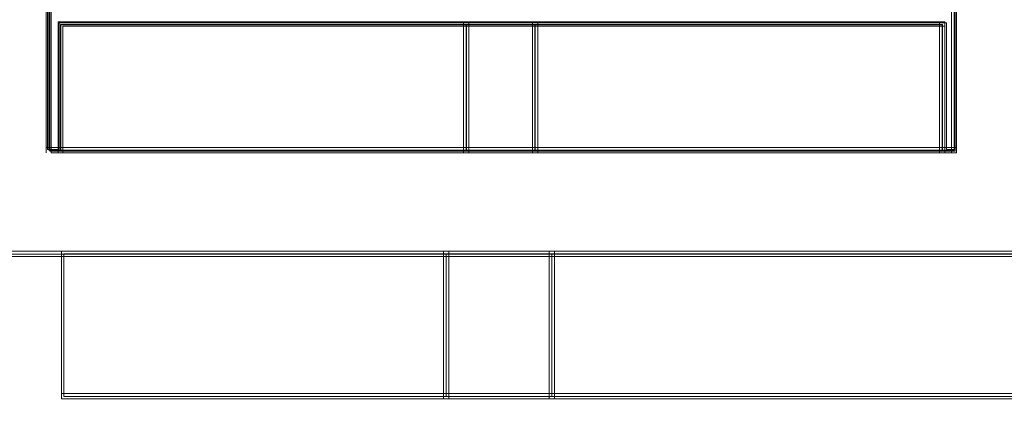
# Model space of a CAD drawing. Header units: millimetres. Extents: x -1290 to 1795, y -4192 to -1311.
# Tile 125 of 256: x 573.03 to 575.86, y -3303.58 to -3302.42. Entities that reach past the tile are written whole.
import ezdxf

# ---------------------------------------------------------------- set-up
doc = ezdxf.new("R2010")
doc.units = ezdxf.units.MM
doc.layers.add('$EL_istn', color=7, linetype='Continuous', lineweight=15)
doc.layers.add('Aparatura', color=7, linetype='Continuous', lineweight=13)
doc.styles.get("Standard").update_dxf_attribs({"font": 'ARIALN.TTF', "width": 0.8})
doc.dimstyles.new('100', dxfattribs={"dimtxt": 15, "dimasz": 10, "dimexe": 1.25, "dimexo": 0.625, "dimtad": 1, "dimdec": 0, "dimtxsty": 'Standard', "dimblk": 'OBLIQUE', "dimcen": 2.5, "dimadec": 0, "dimazin": 0, "dimtfac": 1, "dimtdec": 0, "dimtmove": 0, "dimatfit": 3, "dimldrblk": 'NONE', "dimfxl": 1, "dimarcsym": 0})

# ---------------------------------------------------------------- blocks, each defined once
blk = doc.blocks.new('_Oblique')
at = {"color": 0, "linetype": 'ByBlock', "lineweight": -2}
blk.add_line((-0.5, -0.5), (0.5, 0.5), dxfattribs=at)
blk = doc.blocks.new('*D43')
at = {"layer": '$EL_istn', "color": 0, "linetype": 'Continuous', "lineweight": -2, "ltscale": 0.1}
for p, q in [((605.2914, -3294.7164), (605.2914, -3319.5177)), ((518.0914, -3296.8148), (518.0914, -3319.5177)), ((518.0914, -3318.2677), (605.2914, -3318.2677))]:
    blk.add_line(p, q, dxfattribs=at)
at = {"layer": 'Defpoints', "color": 0}
for p in [(605.2914, -3294.0914), (518.0914, -3296.1898), (605.2914, -3318.2677)]:
    blk.add_point(p, dxfattribs=at)
at = {"layer": '$EL_istn', "color": 0, "linetype": 'ByBlock', "lineweight": -2, "xscale": 5, "yscale": 5, "zscale": 5, "rotation": 180}
blk.add_blockref('_Oblique', (518.0914, -3318.2677), dxfattribs=at)
at = {"layer": '$EL_istn', "color": 0, "linetype": 'ByBlock', "lineweight": -2, "xscale": 5, "yscale": 5, "zscale": 5}
blk.add_blockref('_Oblique', (605.2914, -3318.2677), dxfattribs=at)
at = {"layer": '$EL_istn', "color": 0, "lineweight": 5, "insert": (561.6914, -3313.5581), "char_height": 8, "attachment_point": 5}
blk.add_mtext('436', dxfattribs=at)
blk = doc.blocks.new('_None')

msp = doc.modelspace()

# ---------------------------------------------------------------- linework, layer by layer
at = {"layer": 'Aparatura', "lineweight": 13}
for points in [[(572.8831, -3301.117), (573.1432, -3301.117), (575.6918, -3301.117), (575.8219, -3301.117), (575.8219, -3301.117), (575.8219, -3302.2342), (575.7159, -3302.2342), (575.7159, -3302.3945), (575.7159, -3302.7976), (575.6918, -3302.7976), (575.6918, -3302.6956), (575.6918, -3302.4333), (574.5163, -3302.4333), (574.3187, -3302.4333), (573.1432, -3302.4333), (573.1432, -3302.6956), (573.1432, -3302.7976), (573.1095, -3302.7976), (573.1095, -3302.3945), (573.1095, -3302.2342), (572.9168, -3302.2342)], [(575.9041, -3302.2336), (575.7163, -3302.2336), (575.7163, -3302.3904), (575.7163, -3302.4344), (575.7163, -3302.8018), (575.6826, -3302.8018), (574.5127, -3302.8018), (574.3153, -3302.8018), (573.1501, -3302.8018), (573.1164, -3302.8018), (573.1164, -3302.4344), (573.1164, -3302.3904), (573.1164, -3302.2336), (572.919, -3302.2336)], [(575.9041, -3302.2336), (575.7163, -3302.2336), (575.7163, -3302.3904), (575.7163, -3302.4344), (575.7163, -3302.8018), (575.6826, -3302.8018), (574.5127, -3302.8018), (574.3153, -3302.8018), (573.1501, -3302.8018), (573.1164, -3302.8018), (573.1164, -3302.4344), (573.1164, -3302.3904), (573.1164, -3302.2336), (572.919, -3302.2336)], [(575.9041, -3302.2336), (575.7163, -3302.2336), (575.7163, -3302.3904), (575.7163, -3302.4344), (575.7163, -3302.8018), (575.6826, -3302.8018), (574.5127, -3302.8018), (574.3153, -3302.8018), (573.1501, -3302.8018), (573.1164, -3302.8018), (573.1164, -3302.4344), (573.1164, -3302.3904), (573.1164, -3302.2336), (573.0153, -3302.2336)], [(575.9041, -3302.2336), (575.7163, -3302.2336), (575.7163, -3302.3904), (575.7163, -3302.4344), (575.7163, -3302.8018), (575.6826, -3302.8018), (574.5127, -3302.8018), (574.3153, -3302.8018), (573.1501, -3302.8018), (573.1164, -3302.8018), (573.1164, -3302.4344), (573.1164, -3302.3904), (573.1164, -3302.2336), (573.0153, -3302.2336)], [(575.9041, -3302.2336), (575.7163, -3302.2336), (575.7163, -3302.3904), (575.7163, -3302.4344), (575.7163, -3302.8018), (575.6826, -3302.8018), (574.5127, -3302.8018), (574.3153, -3302.8018), (573.1501, -3302.8018), (573.1164, -3302.8018), (573.1164, -3302.4344), (573.1164, -3302.3904), (573.1164, -3302.2336), (573.0153, -3302.2336)], [(572.9164, -3302.2415), (573.1138, -3302.2415), (573.1138, -3302.3955), (573.1138, -3302.7998), (573.1475, -3302.7998), (573.1475, -3302.6939), (573.1475, -3302.4388), (574.3124, -3302.4388), (574.5098, -3302.4388), (575.6795, -3302.4388), (575.6795, -3302.6939), (575.6795, -3302.7998), (575.7132, -3302.7998), (575.7132, -3302.3955), (575.7132, -3302.2415), (575.9009, -3302.2415)], [(575.9011, -3302.2411), (575.7134, -3302.2411), (575.7134, -3302.3952), (575.7134, -3302.4385), (575.7134, -3302.7995), (575.6797, -3302.7995), (574.5099, -3302.7995), (574.3126, -3302.7995), (573.1476, -3302.7995), (573.1139, -3302.7995), (573.1139, -3302.4385), (573.1139, -3302.3952), (573.1139, -3302.2411), (572.9166, -3302.2411)], [(575.9011, -3302.2411), (575.7134, -3302.2411), (575.7134, -3302.3952), (575.7134, -3302.4385), (575.7134, -3302.7995), (575.6797, -3302.7995), (574.5099, -3302.7995), (574.3126, -3302.7995), (573.1476, -3302.7995), (573.1139, -3302.7995), (573.1139, -3302.4385), (573.1139, -3302.3952), (573.1139, -3302.2411), (572.9166, -3302.2411)], [(572.9226, -3302.244), (573.1201, -3302.244), (573.1201, -3302.3994), (573.1201, -3302.8073), (573.1538, -3302.8073), (573.1538, -3302.7005), (573.1538, -3302.4431), (574.319, -3302.4431), (574.5165, -3302.4431), (575.6865, -3302.4431), (575.6865, -3302.7005), (575.6865, -3302.8073), (575.7202, -3302.8073), (575.7202, -3302.3994), (575.7202, -3302.244), (575.908, -3302.244)], [(575.9011, -3302.2411), (575.7134, -3302.2411), (575.7134, -3302.3952), (575.7134, -3302.4385), (575.7134, -3302.7995), (575.6797, -3302.7995), (574.5099, -3302.7995), (574.3126, -3302.7995), (573.1476, -3302.7995), (573.1139, -3302.7995), (573.1139, -3302.4385), (573.1139, -3302.3952), (573.1139, -3302.2411), (573.0129, -3302.2411)], [(560.5595, -3303.1055), (561.7102, -3303.1055), (561.8065, -3303.1055), (561.9124, -3303.1055), (563.0102, -3303.1055), (563.2124, -3303.1055), (563.4098, -3303.1055), (565.8605, -3303.1055), (566.1687, -3303.1055), (568.6627, -3303.1055), (568.966, -3303.1055), (569.9579, -3303.1055), (570.5597, -3303.1055), (571.4601, -3303.1055), (571.7634, -3303.1055), (572.5627, -3303.1055), (573.1597, -3303.1055), (574.2575, -3303.1055), (574.5608, -3303.1055), (577.0597, -3303.1055), (577.3582, -3303.1055), (579.8667, -3303.1055)], [(560.5595, -3303.1055), (561.7102, -3303.1055), (561.8065, -3303.1055), (561.9124, -3303.1055), (563.0102, -3303.1055), (563.2124, -3303.1055), (563.4098, -3303.1055), (565.8605, -3303.1055), (566.1687, -3303.1055), (568.6627, -3303.1055), (568.966, -3303.1055), (569.9579, -3303.1055), (570.5597, -3303.1055), (571.4601, -3303.1055), (571.7634, -3303.1055), (572.5627, -3303.1055), (573.1597, -3303.1055), (574.2575, -3303.1055), (574.5608, -3303.1055), (577.0597, -3303.1055), (577.3582, -3303.1055), (579.8667, -3303.1055)], [(560.5595, -3303.1055), (561.7102, -3303.1055), (561.8065, -3303.1055), (561.9124, -3303.1055), (563.0102, -3303.1055), (563.2124, -3303.1055), (563.4098, -3303.1055), (565.8605, -3303.1055), (566.1687, -3303.1055), (568.6627, -3303.1055), (568.966, -3303.1055), (569.9579, -3303.1055), (570.5597, -3303.1055), (571.4601, -3303.1055), (571.7634, -3303.1055), (572.5627, -3303.1055), (573.1597, -3303.1055), (574.2575, -3303.1055), (574.5608, -3303.1055), (577.0597, -3303.1055), (577.3582, -3303.1055), (579.8667, -3303.1055)], [(560.5595, -3303.1055), (561.7102, -3303.1055), (561.8065, -3303.1055), (561.9124, -3303.1055), (563.0102, -3303.1055), (563.2124, -3303.1055), (563.4098, -3303.1055), (565.8605, -3303.1055), (566.1687, -3303.1055), (568.6627, -3303.1055), (568.966, -3303.1055), (569.9579, -3303.1055), (570.5597, -3303.1055), (571.4601, -3303.1055), (571.7634, -3303.1055), (572.5627, -3303.1055), (573.1597, -3303.1055), (574.2575, -3303.1055), (574.5608, -3303.1055), (577.0597, -3303.1055), (577.3582, -3303.1055), (579.8667, -3303.1055)], [(560.5595, -3303.1055), (561.7102, -3303.1055), (561.8065, -3303.1055), (561.9124, -3303.1055), (563.0102, -3303.1055), (563.2124, -3303.1055), (563.4098, -3303.1055), (565.8605, -3303.1055), (566.1687, -3303.1055), (568.6627, -3303.1055), (568.966, -3303.1055), (569.9579, -3303.1055), (570.5597, -3303.1055), (571.4601, -3303.1055), (571.7634, -3303.1055), (572.5627, -3303.1055), (573.1597, -3303.1055), (574.2575, -3303.1055), (574.5608, -3303.1055), (577.0597, -3303.1055), (577.3582, -3303.1055), (579.8667, -3303.1055)], [(560.5597, -3303.098), (561.7102, -3303.098), (561.8064, -3303.098), (561.9123, -3303.098), (563.0099, -3303.098), (563.2121, -3303.098), (563.4094, -3303.098), (565.8596, -3303.098), (566.1677, -3303.098), (568.6612, -3303.098), (568.9645, -3303.098), (569.9561, -3303.098), (570.5578, -3303.098), (571.458, -3303.098), (571.7613, -3303.098), (572.5604, -3303.098), (573.1573, -3303.098), (574.2548, -3303.098), (574.5581, -3303.098), (577.0564, -3303.098), (577.3549, -3303.098), (579.8628, -3303.098)], [(560.5597, -3303.098), (561.7102, -3303.098), (561.8064, -3303.098), (561.9123, -3303.098), (563.0099, -3303.098), (563.2121, -3303.098), (563.4094, -3303.098), (565.8596, -3303.098), (566.1677, -3303.098), (568.6612, -3303.098), (568.9645, -3303.098), (569.9561, -3303.098), (570.5578, -3303.098), (571.458, -3303.098), (571.7613, -3303.098), (572.5604, -3303.098), (573.1573, -3303.098), (574.2548, -3303.098), (574.5581, -3303.098), (577.0564, -3303.098), (577.3549, -3303.098), (579.8628, -3303.098)], [(560.5597, -3303.098), (561.7102, -3303.098), (561.8064, -3303.098), (561.9123, -3303.098), (563.0099, -3303.098), (563.2121, -3303.098), (563.4094, -3303.098), (565.8596, -3303.098), (566.1677, -3303.098), (568.6612, -3303.098), (568.9645, -3303.098), (569.9561, -3303.098), (570.5578, -3303.098), (571.458, -3303.098), (571.7613, -3303.098), (572.5604, -3303.098), (573.1573, -3303.098), (574.2548, -3303.098), (574.5581, -3303.098), (577.0564, -3303.098), (577.3549, -3303.098), (579.8628, -3303.098)]]:
    msp.add_lwpolyline(points, dxfattribs=at)
for points in [[(573.1061, -3302.8073), (573.1061, -3302.3877), (573.1061, -3302.8073)], [(575.7054, -3302.8073), (575.7054, -3302.3877), (575.7054, -3302.8073)], [(573.1398, -3302.4308), (573.1398, -3302.7014), (573.1398, -3302.4308)], [(574.3201, -3302.8073), (574.3201, -3302.4308), (573.1398, -3302.4308), (573.1398, -3302.6969), (573.1398, -3302.8073), (574.3201, -3302.8073)], [(574.3201, -3302.8073), (574.3201, -3302.4308), (573.1398, -3302.4308), (573.1398, -3302.6969), (573.1398, -3302.8073), (574.3201, -3302.8073)], [(574.3201, -3302.8073), (574.3201, -3302.4308), (573.1398, -3302.4308), (573.1398, -3302.6969), (573.1398, -3302.8073), (574.3201, -3302.8073)], [(573.1398, -3302.8073), (574.3201, -3302.8073), (574.3201, -3302.4308), (573.1398, -3302.4308), (573.1398, -3302.6969), (573.1398, -3302.8073)], [(574.3047, -3302.4308), (574.3047, -3302.8073), (574.3047, -3302.4308)], [(574.5175, -3302.8073), (574.5175, -3302.4308), (574.3047, -3302.4308), (574.3047, -3302.8073), (574.5175, -3302.8073)], [(574.5175, -3302.8073), (574.5175, -3302.4308), (574.3047, -3302.4308), (574.3047, -3302.8073), (574.5175, -3302.8073)], [(574.5175, -3302.8073), (574.5175, -3302.4308), (574.3047, -3302.4308), (574.3047, -3302.8073), (574.5175, -3302.8073)], [(574.3047, -3302.4308), (574.3047, -3302.8073), (574.5175, -3302.8073), (574.5175, -3302.4308), (574.3047, -3302.4308)], [(574.5021, -3302.4308), (574.5021, -3302.8073), (574.5021, -3302.4308)], [(575.6871, -3302.6969), (575.6871, -3302.4308), (574.5021, -3302.4308), (574.5021, -3302.8073), (575.6871, -3302.8073), (575.6871, -3302.6969)], [(575.6871, -3302.6969), (575.6871, -3302.4308), (574.5021, -3302.4308), (574.5021, -3302.8073), (575.6871, -3302.8073), (575.6871, -3302.6969)], [(575.6871, -3302.6969), (575.6871, -3302.4308), (574.5021, -3302.4308), (574.5021, -3302.8073), (575.6871, -3302.8073), (575.6871, -3302.6969)], [(574.5021, -3302.4308), (574.5021, -3302.8073), (575.6871, -3302.8073), (575.6871, -3302.6969), (575.6871, -3302.4308), (574.5021, -3302.4308)], [(575.6717, -3302.4308), (575.6717, -3302.7014), (575.6717, -3302.4308)], [(574.3126, -3302.7998), (574.3126, -3302.4384), (573.1473, -3302.4384), (573.1473, -3302.6938), (573.1473, -3302.7998), (574.3126, -3302.7998)], [(573.1473, -3302.7998), (574.3126, -3302.7998), (574.3126, -3302.4384), (573.1473, -3302.4384), (573.1473, -3302.6938), (573.1473, -3302.7998)], [(574.51, -3302.7998), (574.51, -3302.4384), (574.3122, -3302.4384), (574.3122, -3302.7998), (574.51, -3302.7998)], [(574.3122, -3302.4384), (574.3122, -3302.7998), (574.51, -3302.7998), (574.51, -3302.4384), (574.3122, -3302.4384)], [(575.6796, -3302.6938), (575.6796, -3302.4384), (574.5097, -3302.4384), (574.5097, -3302.7998), (575.6796, -3302.7998), (575.6796, -3302.6938)], [(574.5097, -3302.4384), (574.5097, -3302.7998), (575.6796, -3302.7998), (575.6796, -3302.6938), (575.6796, -3302.4384), (574.5097, -3302.4384)], [(573.1398, -3302.6859), (573.1398, -3302.8073), (573.1398, -3302.6859)], [(575.6717, -3302.8073), (575.6717, -3302.6859), (575.6717, -3302.8073)], [(575.7208, -3302.7919), (573.1061, -3302.7919), (575.7208, -3302.7919)], [(563.2043, -3303.0901), (593.2142, -3303.0901), (563.2043, -3303.0901)], [(573.1552, -3303.0901), (572.8749, -3303.0901), (573.1552, -3303.0901)], [(574.2624, -3303.0901), (573.1398, -3303.0901), (574.2624, -3303.0901)], [(573.1494, -3303.0901), (573.1494, -3303.5147), (573.1494, -3303.0901)], [(574.2624, -3303.5147), (574.2624, -3303.0901), (573.1494, -3303.0901), (573.1494, -3303.5147), (574.2624, -3303.5147)], [(574.2624, -3303.5147), (574.2624, -3303.0901), (573.1494, -3303.0901), (573.1494, -3303.5147), (574.2624, -3303.5147)], [(574.2624, -3303.5147), (574.2624, -3303.0901), (573.1494, -3303.0901), (573.1494, -3303.5147), (574.2624, -3303.5147)], [(573.1494, -3303.0901), (573.1494, -3303.5147), (574.2624, -3303.5147), (574.2624, -3303.0901), (573.1494, -3303.0901)], [(574.2549, -3303.5072), (574.2549, -3303.0976), (573.157, -3303.0976), (573.157, -3303.5072), (574.2549, -3303.5072)], [(573.157, -3303.0976), (573.157, -3303.5072), (574.2549, -3303.5072), (574.2549, -3303.0976), (573.157, -3303.0976)], [(574.5656, -3303.0901), (574.247, -3303.0901), (574.5656, -3303.0901)], [(574.247, -3303.5147), (574.247, -3303.0901), (574.247, -3303.5147)], [(574.5656, -3303.5147), (574.5656, -3303.0901), (574.247, -3303.0901), (574.247, -3303.5147), (574.5656, -3303.5147)], [(574.5656, -3303.5147), (574.5656, -3303.0901), (574.247, -3303.0901), (574.247, -3303.5147), (574.5656, -3303.5147)], [(574.5656, -3303.5147), (574.5656, -3303.0901), (574.247, -3303.0901), (574.247, -3303.5147), (574.5656, -3303.5147)], [(574.247, -3303.0901), (574.247, -3303.5147), (574.5656, -3303.5147), (574.5656, -3303.0901), (574.247, -3303.0901)], [(574.558, -3303.5072), (574.558, -3303.0976), (574.2545, -3303.0976), (574.2545, -3303.5072), (574.558, -3303.5072)], [(574.2545, -3303.0976), (574.2545, -3303.5072), (574.558, -3303.5072), (574.558, -3303.0976), (574.2545, -3303.0976)], [(575.6871, -3303.0901), (574.5501, -3303.0901), (575.6871, -3303.0901)], [(574.5501, -3303.5147), (574.5501, -3303.0901), (574.5501, -3303.5147)], [(577.0638, -3303.5147), (577.0638, -3303.0901), (574.5501, -3303.0901), (574.5501, -3303.5147), (577.0638, -3303.5147)], [(577.0638, -3303.5147), (577.0638, -3303.0901), (574.5501, -3303.0901), (574.5501, -3303.5147), (577.0638, -3303.5147)], [(577.0638, -3303.5147), (577.0638, -3303.0901), (574.5501, -3303.0901), (574.5501, -3303.5147), (577.0638, -3303.5147)], [(574.5501, -3303.0901), (574.5501, -3303.5147), (577.0638, -3303.5147), (577.0638, -3303.0901), (574.5501, -3303.0901)], [(577.0563, -3303.5072), (577.0563, -3303.0976), (574.5577, -3303.0976), (574.5577, -3303.5072), (577.0563, -3303.5072)], [(574.5577, -3303.0976), (574.5577, -3303.5072), (577.0563, -3303.5072), (577.0563, -3303.0976), (574.5577, -3303.0976)], [(573.1494, -3303.4993), (574.2624, -3303.4993), (573.1494, -3303.4993)], [(574.247, -3303.4993), (574.5656, -3303.4993), (574.247, -3303.4993)], [(574.5501, -3303.4993), (577.0638, -3303.4993), (574.5501, -3303.4993)]]:
    msp.add_lwpolyline(points, close=True, dxfattribs=at)

# ---------------------------------------------------------------- dimensions: what is measured, and where the dimension line sits
at = {"layer": '$EL_istn', "linetype": 'Continuous', "lineweight": 5, "ltscale": 0.1}
dim = msp.add_linear_dim(base=(605.2914, -3318.2677), p1=(518.0914, -3296.1898), p2=(605.2914, -3294.0914), dimstyle='100', override={"dimtxt": 8, "dimasz": 5, "dimlfac": 5, "dimfxl": 35, "dimfxlon": 0}, dxfattribs=at)
dim.commit()
dim.dimension.update_dxf_attribs({"geometry": '*D43', "text_midpoint": (561.6914, -3313.5581)})

doc.saveas('drawing.dxf')
